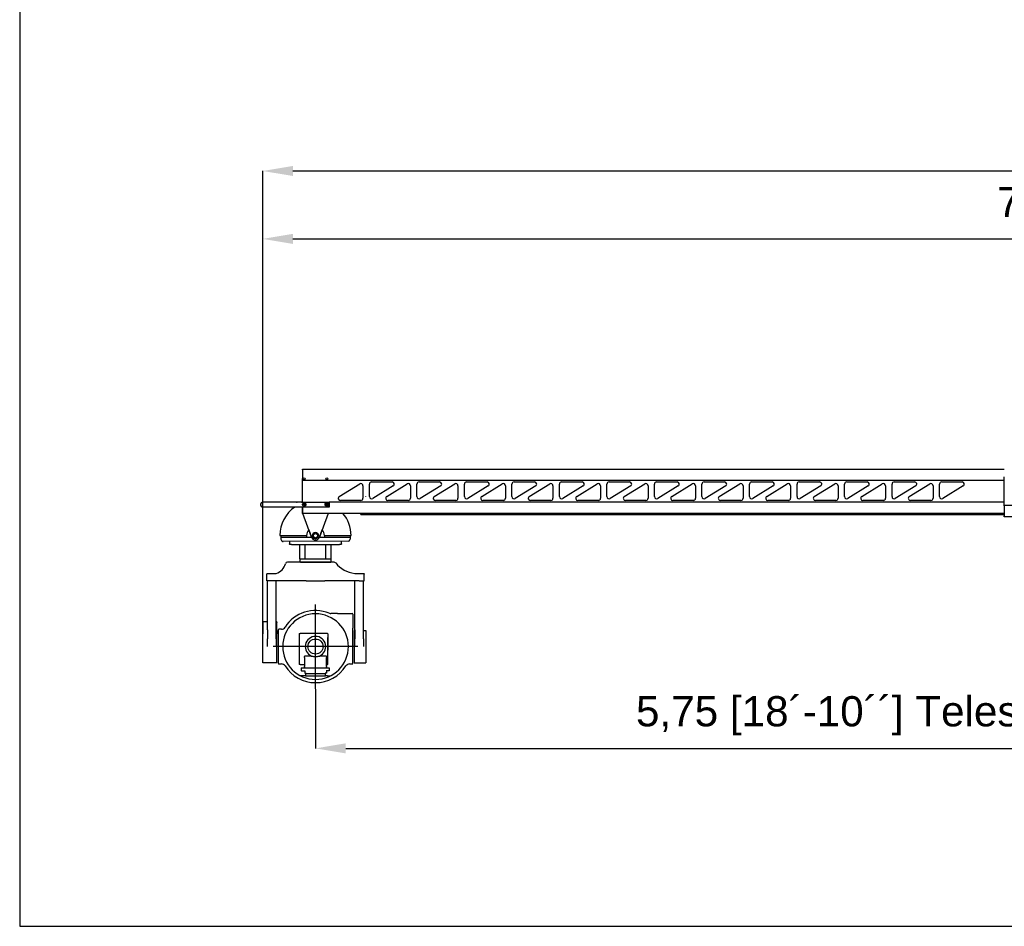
# Model space of a CAD drawing. Header units: millimetres. Extents: x -57594 to -45714, y -4242 to 13786.
# Tile 12 of 23: x -57594 to -53034, y 5386 to 9586. Entities that reach past the tile are written whole.
import ezdxf

# ---------------------------------------------------------------- set-up
doc = ezdxf.new("R2010")
doc.units = ezdxf.units.MM
doc.header["$LTSCALE"] = 50
doc.layers.add('AM_5', color=3, linetype='Continuous', lineweight=25)
doc.styles.add('Aktuální-ISO', font='arial.ttf')
doc.styles.get("Standard").update_dxf_attribs({"font": 'txt.shx'})
doc.dimstyles.new('AM_ISO$0', dxfattribs={"dimtxt": 3.5, "dimasz": 3.5, "dimexe": 1, "dimexo": 1, "dimgap": 1.5, "dimtad": 1, "dimdsep": 46, "dimtxsty": 'Standard', "dimcen": 0, "dimclrd": 256, "dimclre": 256, "dimclrt": 2, "dimadec": 0, "dimazin": 2, "dimtp": 0.1, "dimtm": 0.1, "dimtfac": 0.71, "dimtdec": 3, "dimtmove": 0, "dimatfit": 3, "dimfxl": 1, "dimlwd": -1, "dimlwe": -1, "dimarcsym": 1})

# ---------------------------------------------------------------- blocks, each defined once
blk = doc.blocks.new('kamera')
at = {"color": 253}
for p, q in [((26309.5, 8438.8), (26306.5, 8438.8)), ((26310.3, 8438.8), (26309.5, 8438.8)), ((26309.5, 8438.8), (26309.5, 8438.8)), ((26355.9, 8438.8), (26310.3, 8438.8)), ((26358.6, 8438.8), (26355.9, 8438.8)), ((26380.6, 8438.8), (26358.6, 8438.8)), ((26393.8, 8438.8), (26380.6, 8438.8)), ((26403.3, 8438.8), (26393.8, 8438.8)), ((26436, 8438.8), (26403.3, 8438.8)), ((26436, 8438.8), (26437, 8438.8)), ((26469.6, 8438.8), (26437, 8438.8)), ((26479.2, 8438.8), (26469.6, 8438.8)), ((26492.3, 8438.8), (26479.2, 8438.8)), ((26512.5, 8438.8), (26492.3, 8438.8)), ((26521.3, 8438.8), (26512.5, 8438.8)), ((26522.1, 8438.8), (26521.3, 8438.8)), ((26523, 8438.8), (26522.1, 8438.8)), ((26523, 8438.8), (26523, 8438.8)), ((26213, 8386.8), (26211, 8384.8)), ((26211, 8384.8), (26211, 8382.8)), ((26211, 8352.8), (26211, 8382.8)), ((26234, 8352.8), (26211, 8352.8)), ((26213, 8386.8), (26255, 8386.8)), ((26214, 8124.5), (26214, 8352.8)), ((26393.8, 8352.8), (26234, 8352.8)), ((26254, 8124.5), (26254, 8352.8)), ((26393.8, 8352.8), (26403.3, 8352.8)), ((26403.3, 8352.8), (26436, 8352.8)), ((26437, 8352.8), (26436, 8352.8)), ((26437, 8352.8), (26469.6, 8352.8)), ((26469.6, 8352.8), (26479.2, 8352.8)), ((26639, 8352.8), (26479.2, 8352.8)), ((26618, 8386.8), (26660, 8386.8)), ((26619, 8124.5), (26619, 8352.8)), ((26639, 8352.8), (26662, 8352.8)), ((26659, 8124.5), (26659, 8352.8)), ((26660, 8386.8), (26662, 8384.8)), ((26662, 8384.8), (26662, 8382.8)), ((26662, 8352.8), (26662, 8382.8)), ((26436.8, 7851.8), (26436.2, 8243.2)), ((26192, 8158.5), (26192, 8162.5)), ((26214, 8162.5), (26192, 8162.5)), ((26257, 8162.5), (26254, 8162.5)), ((26257, 8162.5), (26257, 8158.5)), ((26537.5, 8200.5), (26507.5, 8200.5)), ((26537.5, 8200.5), (26606.5, 8200.5)), ((26609.5, 8197.5), (26609.5, 8133.5)), ((26192, 8158.5), (26192, 8122.7)), ((26192, 8122.7), (26192, 8106.9)), ((26214, 8124.5), (26214, 8082.7)), ((26254, 8082.7), (26254, 8124.5)), ((26257, 8122.7), (26257, 8158.5)), ((26257, 8122.7), (26257, 8106.9)), ((26263.5, 8124.5), (26263.5, 7970.5)), ((26278.5, 8127.5), (26266.5, 8127.5)), ((26609.5, 7970.5), (26609.5, 8133.5)), ((26616, 8122.5), (26616, 7972.5)), ((26616, 8122.5), (26619, 8122.5)), ((26619, 8124.5), (26619, 8082.7)), ((26659, 8082.7), (26659, 8124.5)), ((26659, 8122.5), (26670, 8122.5)), ((26670, 8122.5), (26670, 7972.5)), ((26192, 8048.5), (26192, 8106.9)), ((26257, 8046.5), (26257, 8106.9)), ((26360.5, 8106.5), (26360.5, 7965.5)), ((26361.5, 8107.5), (26365.9, 8107.5)), ((26371.8, 8107.5), (26365.9, 8107.5)), ((26376.5, 8107.5), (26371.8, 8107.5)), ((26492.5, 8107.5), (26376.5, 8107.5)), ((26493.5, 8106.5), (26493.5, 8089.5)), ((26493.5, 8106.5), (26493.5, 8031.5)), ((26493.5, 8106.5), (26493.5, 8106.5)), ((26493.5, 8031.5), (26493.5, 8089.5)), ((26192, 8046.5), (26192, 8048.5)), ((26192, 7972.5), (26192, 8046.5)), ((26214, 8048.5), (26214.1, 8048.5)), ((26632.2, 8047.8), (26240.8, 8047.2)), ((26253.9, 8048.5), (26253.9, 8048.5)), ((26257, 7972.5), (26257, 8046.5)), ((26493.5, 7965.5), (26493.5, 8031.5)), ((26385.5, 7997.5), (26385.5, 8001.5)), ((26385.5, 7997.5), (26385.5, 7955.5)), ((26418.6, 8003.5), (26387.5, 8003.5)), ((26485.5, 8003.5), (26454.4, 8003.5)), ((26487.5, 8001.5), (26487.5, 7997.5)), ((26487.5, 7955.5), (26487.5, 7997.5)), ((26257, 7972.5), (26192, 7972.5)), ((26266.5, 7967.5), (26278.5, 7967.5)), ((26365.9, 7964.5), (26361.5, 7964.5)), ((26365.9, 7964.5), (26371.8, 7964.5)), ((26370.3, 7949.5), (26370.3, 7935)), ((26370.3, 7949.5), (26500.3, 7949.5)), ((26370.8, 7934.5), (26370.3, 7935)), ((26370.8, 7934.5), (26386.5, 7934.5)), ((26371.8, 7964.5), (26376.5, 7964.5)), ((26376.5, 7964.5), (26384.5, 7964.5)), ((26385.5, 7951.5), (26385.5, 7955.5)), ((26385.5, 7951.5), (26385.5, 7950.5)), ((26386.5, 7949.5), (26387.5, 7949.5)), ((26386.5, 7934.5), (26386.5, 7925)), ((26485.5, 7949.5), (26486.5, 7949.5)), ((26500.3, 7934.5), (26486.5, 7934.5)), ((26486.9, 7934.6), (26486.9, 7925.1)), ((26487.5, 7955.5), (26487.5, 7951.5)), ((26487.5, 7950.5), (26487.5, 7951.5)), ((26488.5, 7964.5), (26492.5, 7964.5)), ((26500.3, 7949.5), (26500.3, 7934.5)), ((26594.5, 7967.5), (26606.5, 7967.5)), ((26616, 7972.5), (26649.4, 7972.5)), ((26653.5, 7972.5), (26670, 7972.5)), ((26380.3, 7912.5), (26366.7, 7912.5)), ((26390, 7912.5), (26380.3, 7912.5)), ((26386.5, 7925), (26387.5, 7924)), ((26387.5, 7924), (26392.9, 7924)), ((26391, 7922.5), (26390, 7922.5)), ((26390, 7922.5), (26390, 7912.5)), ((26390, 7912.5), (26391, 7912.5)), ((26391, 7922.5), (26482, 7922.5)), ((26391, 7912.5), (26482, 7912.5)), ((26485.9, 7924.1), (26480.5, 7924.1)), ((26482, 7912.5), (26483, 7912.5)), ((26482.4, 7922.6), (26483.4, 7922.6)), ((26483, 7912.5), (26483, 7922.5)), ((26492.7, 7912.5), (26483, 7912.5)), ((26486.9, 7925.1), (26485.9, 7924.1)), ((26492.7, 7912.5), (26506.4, 7912.5))]:
    blk.add_line(p, q, dxfattribs=at)
blk.add_circle((26436.5, 8047.5), 35, dxfattribs=at)
for centre, radius, start, end in [((26306.5, 8428.8), 10, 90.3061, 165.3252), ((26522.1, 8428.8), 10, 38.8046, 90), ((26235.6, 8447), 63.2, 287.8737, 345.726), ((26628.9, 8511.2), 124.8, 217.5214, 264.9816), ((26436.5, 8047.5), 167, 67.6885, 147.6724), ((26436.5, 8047.5), 152, 270.1885, 269.8115), ((26507.5, 8220.5), 20, 247.6885, 270), ((26606.5, 8197.5), 3, 0, 90), ((26266.5, 8124.5), 3, 90, 180), ((26278.5, 8147.5), 20, 270, 327.6724), ((26361.5, 8106.5), 1, 90, 180), ((26436.5, 8047.5), 47.5, 292.1324, 247.8676), ((26492.5, 8106.5), 1, 0, 90), ((26387.5, 8001.5), 2, 90, 180), ((26485.5, 8001.5), 2, 0, 90), ((26266.5, 7970.5), 3, 180, 270), ((26278.5, 7947.5), 20, 32.3276, 90), ((26436.5, 8047.5), 167, 212.3276, 269.8285), ((26361.5, 7965.5), 1, 180, 270), ((26384.5, 7963.5), 1, 0, 90), ((26386.5, 7950.5), 1, 180, 270), ((26436.5, 8047.5), 167, 270.1715, 327.6724), ((26486.5, 7950.5), 1, 270, 0), ((26488.5, 7963.5), 1, 90, 180), ((26492.5, 7965.5), 1, 270, 0), ((26594.5, 7947.5), 20, 90, 147.6724), ((26606.5, 7970.5), 3, 270, 0), ((26436.5, 8047.5), 152, 269.8115, 270.1885), ((26436.5, 8047.5), 167, 269.8285, 270.1715)]:
    blk.add_arc(centre, radius, start, end, dxfattribs=at)
blk.add_open_spline([(26306.5, 8438.8), (26306.5, 8438.8), (26306.5, 8438.8), (26306.5, 8438.8)], degree=3, dxfattribs=at)
for points, knots in [([(26214, 8048.5), (26214, 8049.4), (26214, 8050.4), (26214, 8052.8), (26214, 8054.2), (26214, 8058.2), (26214, 8060.6), (26214.1, 8069.9), (26214, 8076.5), (26214, 8082.7)], [0.097215, 0.097215, 0.097215, 0.097215, 0.371077, 0.371077, 0.786822, 0.786822, 1.499937, 1.499937, 3.500868, 3.500868, 3.500868, 3.500868]), ([(26254, 8082.7), (26254, 8076.5), (26253.9, 8069.9), (26253.9, 8060.6), (26253.9, 8058.1), (26253.9, 8054.7), (26253.9, 8053.7), (26253.9, 8052), (26253.9, 8051.3), (26253.9, 8049.9), (26253.9, 8049.2), (26253.9, 8048.5)], [0, 0, 0, 0, 2.09324, 2.09324, 2.836735, 2.836735, 3.13237, 3.13237, 3.33448, 3.33448, 3.551551, 3.551551, 3.551551, 3.551551]), ([(26619.1, 8047.5), (26619.1, 8047.5), (26619.1, 8047.5), (26619, 8048.7), (26619, 8049.9), (26619, 8052.2), (26619, 8053.3), (26619, 8061.8), (26619, 8069), (26619, 8078.1), (26619, 8080.5), (26619, 8082.7)], [-0.001801, -0.001801, -0.001801, -0.001801, 0, 0, 0.346593, 0.346593, 0.67107, 0.67107, 2.775904, 2.775904, 3.505598, 3.505598, 3.505598, 3.505598]), ([(26659, 8082.7), (26659, 8080.5), (26659, 8078.1), (26658.9, 8068.9), (26658.9, 8061.7), (26658.9, 8053.2), (26658.9, 8052.1), (26658.9, 8049.8), (26658.9, 8048.6), (26658.9, 8047.5), (26658.9, 8047.5), (26658.9, 8047.5)], [0, 0, 0, 0, 0.765388, 0.765388, 2.984152, 2.984152, 3.323036, 3.323036, 3.676875, 3.676875, 3.678759, 3.678759, 3.678759, 3.678759]), ([(26418.6, 8003.5), (26418.6, 8003.5), (26418.6, 8003.5), (26418.7, 8003.5), (26418.7, 8003.5), (26418.9, 8003.4), (26419.1, 8003.4), (26420, 8003.2), (26421, 8003), (26423.2, 8002.7), (26425.1, 8002.4), (26430.2, 8001.9), (26433.5, 8001.7), (26440.5, 8001.8), (26443.7, 8002), (26448.6, 8002.5), (26450.4, 8002.8), (26452.3, 8003.1), (26453, 8003.2), (26453.7, 8003.3), (26453.9, 8003.4), (26454.2, 8003.4), (26454.3, 8003.5), (26454.4, 8003.5), (26454.4, 8003.5), (26454.4, 8003.5)], [-7.415109, -7.415109, -7.415109, -7.415109, -7.384028, -7.384028, -7.351449, -7.351449, -7.271837, -7.271837, -6.996388, -6.996388, -6.391073, -6.391073, -5.657282, -5.657282, -4.933058, -4.933058, -4.346833, -4.346833, -4.091013, -4.091013, -3.97253, -3.97253, -3.899901, -3.899901, -3.850288, -3.850288, -3.850288, -3.850288]), ([(26649.4, 7972.5), (26649.4, 7972.5), (26649.5, 7972.5), (26649.7, 7972.5), (26649.8, 7972.5), (26650.2, 7972.5), (26650.4, 7972.5), (26650.9, 7972.5), (26651.2, 7972.5), (26651.7, 7972.5), (26652, 7972.5), (26652.5, 7972.5), (26652.7, 7972.5), (26653.1, 7972.5), (26653.3, 7972.5), (26653.5, 7972.5), (26653.5, 7972.5), (26653.5, 7972.5)], [0.3114615, 0.3114615, 0.3114615, 0.3114615, 0.3893268, 0.3893268, 0.4671922, 0.4671922, 0.5450576, 0.5450576, 0.6229229, 0.6229229, 0.7007883, 0.7007883, 0.7786537, 0.7786537, 0.856519, 0.856519, 0.9343844, 0.9343844, 0.9343844, 0.9343844])]:
    blk.add_open_spline(points, degree=3, knots=knots, dxfattribs=at)
blk = doc.blocks.new('*D227')
at = {"layer": 'AM_5', "linetype": 'ByBlock', "transparency": 16777216}
for p, q in [((-56223.5, 6485.5), (-56223.5, 6209.7)), ((-50473.6, 6485.5), (-50473.6, 6209.7)), ((-56083.5, 6210.7), (-50613.6, 6210.7))]:
    blk.add_line(p, q, dxfattribs=at)
at = {"layer": 'AM_5', "transparency": 16777216}
for points in [[(-56083.5, 6234.1), (-56083.5, 6187.4), (-56223.5, 6210.7)], [(-50613.6, 6234.1), (-50613.6, 6187.4), (-50473.6, 6210.7)]]:
    blk.add_solid(points, dxfattribs=at)
at = {"layer": 'Defpoints', "color": 0, "transparency": 16777216}
for p in [(-56223.5, 6486.5), (-50473.6, 6486.5), (-50473.6, 6210.7)]:
    blk.add_point(p, dxfattribs=at)
at = {"layer": 'AM_5', "color": 2, "transparency": 16777216, "insert": (-53348.5, 6361.6), "char_height": 140, "attachment_point": 5, "style": 'Aktuální-ISO'}
blk.add_mtext('5,75 [18´-10´´] Telescopic range', dxfattribs=at)
blk = doc.blocks.new('*D229')
at = {"layer": 'AM_5', "linetype": 'ByBlock', "transparency": 16777216}
for p, q in [((-56468.3, 6713.4), (-56468.3, 8571.9)), ((-56328.3, 8570.9), (-48674, 8570.9)), ((-48534, 7484.6), (-48534, 8571.9))]:
    blk.add_line(p, q, dxfattribs=at)
at = {"layer": 'AM_5', "transparency": 16777216}
for points in [[(-56328.3, 8594.2), (-56328.3, 8547.5), (-56468.3, 8570.9)], [(-48674, 8594.2), (-48674, 8547.5), (-48534, 8570.9)]]:
    blk.add_solid(points, dxfattribs=at)
at = {"layer": 'Defpoints', "color": 0, "transparency": 16777216}
for p in [(-48534, 8570.9), (-48534, 7483.6), (-56468.3, 6712.4)]:
    blk.add_point(p, dxfattribs=at)
at = {"layer": 'AM_5', "color": 2, "transparency": 16777216, "insert": (-52501.2, 8720.6), "char_height": 140, "attachment_point": 5, "style": 'Aktuální-ISO'}
blk.add_mtext('7,94 [26´-0´´]', dxfattribs=at)
blk = doc.blocks.new('*D230')
at = {"layer": 'AM_5', "linetype": 'ByBlock', "transparency": 16777216}
for p, q in [((-56468.3, 6713.4), (-56468.3, 8886.5)), ((-56328.3, 8885.5), (-46424, 8885.5)), ((-46284, 7552.7), (-46284, 8886.5))]:
    blk.add_line(p, q, dxfattribs=at)
at = {"layer": 'AM_5', "transparency": 16777216}
for points in [[(-56328.3, 8908.8), (-56328.3, 8862.2), (-56468.3, 8885.5)], [(-46424, 8908.8), (-46424, 8862.2), (-46284, 8885.5)]]:
    blk.add_solid(points, dxfattribs=at)
at = {"layer": 'Defpoints', "color": 0, "transparency": 16777216}
for p in [(-46284, 8885.5), (-46284, 7551.7), (-56468.3, 6712.4)]:
    blk.add_point(p, dxfattribs=at)
at = {"layer": 'AM_5', "color": 2, "transparency": 16777216, "insert": (-51376.2, 9035.2), "char_height": 140, "attachment_point": 5, "style": 'Aktuální-ISO'}
blk.add_mtext('10,19 [33´-5´´]', dxfattribs=at)

msp = doc.modelspace()

# ---------------------------------------------------------------- linework, layer by layer
at = {"color": 253}
for p, q in [((-56284.034, 7504.659), (-53034.034, 7504.659)), ((-56284.034, 7500.659), (-56284.034, 7504.659)), ((-56284.034, 7500.659), (-56284.034, 7480.026)), ((-56284.034, 7480.026), (-56284.034, 7479.508)), ((-56284.034, 7479.508), (-56284.034, 7470.314)), ((-56284.134, 7465.059), (-56284.134, 7461.059)), ((-56284.034, 7462.059), (-56284.134, 7462.059)), ((-56284.134, 7351.059), (-56284.134, 7461.059)), ((-56284.034, 7469.796), (-56284.034, 7470.314)), ((-56284.034, 7469.796), (-56284.034, 7453.559)), ((-56284.034, 7453.059), (-56284.034, 7453.559)), ((-56284.034, 7351.059), (-56284.034, 7453.059)), ((-56284.034, 7453.059), (-53034.034, 7453.059)), ((-56113.884, 7377.58), (-56019.268, 7435.701)), ((-55974.034, 7376.938), (-55974.034, 7435.059)), ((-55964.034, 7445.059), (-55869.418, 7445.059)), ((-55893.884, 7377.58), (-55799.268, 7435.701)), ((-55754.034, 7376.938), (-55754.034, 7435.059)), ((-55744.034, 7445.059), (-55649.418, 7445.059)), ((-55673.884, 7377.58), (-55579.268, 7435.701)), ((-55534.034, 7376.938), (-55534.034, 7435.059)), ((-55524.034, 7445.059), (-55429.418, 7445.059)), ((-55453.884, 7377.58), (-55359.268, 7435.701)), ((-55314.034, 7376.938), (-55314.034, 7435.059)), ((-55304.034, 7445.059), (-55209.418, 7445.059)), ((-55233.884, 7377.58), (-55139.268, 7435.701)), ((-55094.034, 7376.938), (-55094.034, 7435.059)), ((-55084.034, 7445.059), (-54989.418, 7445.059)), ((-55013.884, 7377.58), (-54919.268, 7435.701)), ((-54874.034, 7376.938), (-54874.034, 7435.059)), ((-54864.034, 7445.059), (-54769.418, 7445.059)), ((-54793.884, 7377.58), (-54699.268, 7435.701)), ((-54654.034, 7376.938), (-54654.034, 7435.059)), ((-54644.034, 7445.059), (-54549.418, 7445.059)), ((-54573.884, 7377.58), (-54479.268, 7435.701)), ((-54434.034, 7376.938), (-54434.034, 7435.059)), ((-54424.034, 7445.059), (-54329.418, 7445.059)), ((-54353.884, 7377.58), (-54259.268, 7435.701)), ((-54214.034, 7376.938), (-54214.034, 7435.059)), ((-54204.034, 7445.059), (-54109.418, 7445.059)), ((-54133.884, 7377.58), (-54039.268, 7435.701)), ((-53994.034, 7376.938), (-53994.034, 7435.059)), ((-53984.034, 7445.059), (-53889.418, 7445.059)), ((-53913.884, 7377.58), (-53819.268, 7435.701)), ((-53774.034, 7376.938), (-53774.034, 7435.059)), ((-53764.034, 7445.059), (-53669.418, 7445.059)), ((-53693.884, 7377.58), (-53599.268, 7435.701)), ((-53554.034, 7376.938), (-53554.034, 7435.059)), ((-53544.034, 7445.059), (-53449.418, 7445.059)), ((-53473.884, 7377.58), (-53379.268, 7435.701)), ((-53334.034, 7376.938), (-53334.034, 7435.059)), ((-53324.034, 7445.059), (-53229.418, 7445.059)), ((-53034.034, 7335.559), (-53034.034, 7468.559)), ((-56004.034, 7427.18), (-56004.034, 7369.059)), ((-55864.184, 7426.538), (-55958.8, 7368.417)), ((-55784.034, 7427.18), (-55784.034, 7369.059)), ((-55644.184, 7426.538), (-55738.8, 7368.417)), ((-55564.034, 7427.18), (-55564.034, 7369.059)), ((-55424.184, 7426.538), (-55518.8, 7368.417)), ((-55344.034, 7427.18), (-55344.034, 7369.059)), ((-55204.184, 7426.538), (-55298.8, 7368.417)), ((-55124.034, 7427.18), (-55124.034, 7369.059)), ((-54984.184, 7426.538), (-55078.8, 7368.417)), ((-54904.034, 7427.18), (-54904.034, 7369.059)), ((-54764.184, 7426.538), (-54858.8, 7368.417)), ((-54684.034, 7427.18), (-54684.034, 7369.059)), ((-54544.184, 7426.538), (-54638.8, 7368.417)), ((-54464.034, 7427.18), (-54464.034, 7369.059)), ((-54324.184, 7426.538), (-54418.8, 7368.417)), ((-54244.034, 7427.18), (-54244.034, 7369.059)), ((-54104.184, 7426.538), (-54198.8, 7368.417)), ((-54024.034, 7427.18), (-54024.034, 7369.059)), ((-53884.184, 7426.538), (-53978.8, 7368.417)), ((-53804.034, 7427.18), (-53804.034, 7369.059)), ((-53664.184, 7426.538), (-53758.8, 7368.417)), ((-53584.034, 7427.18), (-53584.034, 7369.059)), ((-53444.184, 7426.538), (-53538.8, 7368.417)), ((-53364.034, 7427.18), (-53364.034, 7369.059)), ((-53224.184, 7426.538), (-53318.8, 7368.417)), ((-56310.885, 7350.924), (-56467.292, 7350.134)), ((-56310.625, 7351.059), (-56467.034, 7351.059)), ((-56312.534, 7351.058), (-56312.534, 7351.511)), ((-56288.322, 7351.038), (-56310.885, 7350.924)), ((-56288.061, 7351.059), (-56310.625, 7351.059)), ((-56288.322, 7351.038), (-56159.296, 7351.69)), ((-56288.061, 7351.059), (-56163.034, 7351.059)), ((-56163.034, 7351.059), (-56163.034, 7329.059)), ((-53034.034, 7351.059), (-56160.034, 7351.059)), ((-56159.205, 7329.567), (-56159.296, 7351.69)), ((-56014.034, 7359.059), (-56108.65, 7359.059)), ((-55990.534, 7376.502), (-55990.534, 7377.616)), ((-55794.034, 7359.059), (-55888.65, 7359.059)), ((-55574.034, 7359.059), (-55668.65, 7359.059)), ((-55354.034, 7359.059), (-55448.65, 7359.059)), ((-55134.034, 7359.059), (-55228.65, 7359.059)), ((-54914.034, 7359.059), (-55008.65, 7359.059)), ((-54694.034, 7359.059), (-54788.65, 7359.059)), ((-54474.034, 7359.059), (-54568.65, 7359.059)), ((-54254.034, 7359.059), (-54348.65, 7359.059)), ((-54034.034, 7359.059), (-54128.65, 7359.059)), ((-53814.034, 7359.059), (-53908.65, 7359.059)), ((-53594.034, 7359.059), (-53688.65, 7359.059)), ((-53374.034, 7359.059), (-53468.65, 7359.059)), ((-56467.181, 7328.135), (-56310.774, 7328.925)), ((-56467.034, 7329.059), (-56310.625, 7329.059)), ((-56310.774, 7328.925), (-56288.211, 7329.038)), ((-56310.625, 7329.059), (-56288.061, 7329.059)), ((-56288.211, 7329.038), (-56159.205, 7329.567)), ((-56288.061, 7329.059), (-56163.034, 7329.059)), ((-56284.159, 7329.055), (-56284.034, 7299.459)), ((-56284.134, 7302.059), (-56284.134, 7329.059)), ((-56284.034, 7302.059), (-56284.134, 7302.059)), ((-56284.034, 7329.059), (-56284.034, 7324.61)), ((-56284.034, 7324.61), (-56284.034, 7324.093)), ((-56284.034, 7324.093), (-56284.034, 7303.459)), ((-56284.034, 7299.459), (-56284.034, 7303.459)), ((-53034.034, 7299.459), (-56284.034, 7299.459)), ((-56242.82, 7189.198), (-56283.085, 7299.459)), ((-56242.82, 7189.199), (-56283.084, 7299.459)), ((-56164.983, 7299.459), (-56205.247, 7189.199)), ((-56014.034, 7293.867), (-56014.034, 7299.459)), ((-52974.034, 7335.559), (-53034.034, 7335.559)), ((-53034.034, 7335.059), (-53034.034, 7335.559)), ((-53034.034, 7335.059), (-53034.034, 7318.823)), ((-53034.034, 7318.305), (-53034.034, 7318.823)), ((-53034.034, 7318.305), (-53034.034, 7309.11)), ((-53034.034, 7309.11), (-53034.034, 7308.593)), ((-53034.034, 7308.593), (-53034.034, 7287.959)), ((-56014.034, 7293.867), (-53034.034, 7293.867)), ((-53034.034, 7283.959), (-53034.034, 7287.959)), ((-52974.034, 7283.959), (-53034.034, 7283.959)), ((-56255.078, 7222.757), (-56242.82, 7189.191)), ((-56255.078, 7222.757), (-56242.82, 7189.192)), ((-56205.247, 7189.191), (-56192.944, 7222.884)), ((-56205.247, 7189.192), (-56192.944, 7222.884)), ((-56388.926, 7197.558), (-56265.846, 7197.558)), ((-56383.953, 7197.559), (-56383.953, 7179.559)), ((-56242.153, 7187.56), (-56383.953, 7187.56)), ((-56383.953, 7179.559), (-56383.953, 7179.556)), ((-56376.953, 7170.019), (-56376.953, 7170.019)), ((-56376.953, 7170.017), (-56376.953, 7170.016)), ((-56070.953, 7170.017), (-56373.953, 7169.556)), ((-56343.953, 7167.059), (-56343.953, 7157.559)), ((-56265.953, 7197.558), (-56265.953, 7187.56)), ((-56265.953, 7197.557), (-56265.846, 7197.557)), ((-56265.846, 7197.557), (-56265.846, 7197.558)), ((-56245.876, 7197.558), (-56245.873, 7197.558)), ((-56242.153, 7187.56), (-56242.139, 7187.56)), ((-56205.929, 7187.56), (-56205.753, 7187.56)), ((-56143.403, 7187.56), (-56205.753, 7187.56)), ((-56202.195, 7197.558), (-56202.192, 7197.558)), ((-56182.06, 7197.558), (-56182.06, 7197.557)), ((-56182.06, 7197.558), (-56058.98, 7197.558)), ((-56182.06, 7197.557), (-56181.953, 7197.557)), ((-56181.953, 7197.558), (-56181.953, 7187.56)), ((-56063.953, 7187.559), (-56143.403, 7187.56)), ((-56103.953, 7157.559), (-56103.952, 7169.966)), ((-56088.953, 7187.559), (-56093.953, 7187.559)), ((-56063.953, 7197.559), (-56063.953, 7179.559)), ((-56063.953, 7179.556), (-56063.953, 7179.559)), ((-56343.953, 7157.559), (-56343.953, 7157.556)), ((-56335.765, 7154.555), (-56112.141, 7154.555)), ((-56296.453, 7088.562), (-56296.453, 7154.562)), ((-56271.453, 7088.563), (-56271.453, 7154.562)), ((-56176.453, 7088.563), (-56176.453, 7154.562)), ((-56151.453, 7088.563), (-56151.453, 7154.562)), ((-56103.953, 7157.556), (-56103.953, 7157.559)), ((-56296.453, 7088.562), (-56296.453, 7076.062)), ((-56296.453, 7088.562), (-56151.453, 7088.562)), ((-56296.453, 7076.062), (-56296.453, 7076.054)), ((-56293.953, 7073.554), (-56153.297, 7073.557)), ((-56151.453, 7076.062), (-56151.453, 7088.562)), ((-56151.453, 7076.052), (-56151.453, 7076.062))]:
    msp.add_line(p, q, dxfattribs=at)
msp.add_lwpolyline([(-45713.773, 5386.402), (-45713.773, 13786.402), (-57593.773, 13786.402), (-57593.773, 5386.402)], close=True)
for centre, radius in [((-56276.034, 7459.059), 4.5), ((-56172.034, 7459.059), 4.5), ((-56276.034, 7340.059), 3.323), ((-56172.034, 7340.059), 3.323), ((-56224.034, 7196.059), 14), ((-56224.034, 7196.059), 9.458)]:
    msp.add_circle(centre, radius, dxfattribs=at)
for centre, radius, start, end in [((-56014.034, 7427.18), 10, 0, 121.561812), ((-55964.034, 7435.059), 10, 90, 180), ((-55869.418, 7435.059), 10, 301.561812, 90), ((-55794.034, 7427.18), 10, 0, 121.561812), ((-55744.034, 7435.059), 10, 90, 180), ((-55649.418, 7435.059), 10, 301.561812, 90), ((-55574.034, 7427.18), 10, 0, 121.561812), ((-55524.034, 7435.059), 10, 90, 180), ((-55429.418, 7435.059), 10, 301.561812, 90), ((-55354.034, 7427.18), 10, 0, 121.561812), ((-55304.034, 7435.059), 10, 90, 180), ((-55209.418, 7435.059), 10, 301.561812, 90), ((-55134.034, 7427.18), 10, 0, 121.561812), ((-55084.034, 7435.059), 10, 90, 180), ((-54989.418, 7435.059), 10, 301.561812, 90), ((-54914.034, 7427.18), 10, 0, 121.561812), ((-54864.034, 7435.059), 10, 90, 180), ((-54769.418, 7435.059), 10, 301.561812, 90), ((-54694.034, 7427.18), 10, 0, 121.561812), ((-54644.034, 7435.059), 10, 90, 180), ((-54549.418, 7435.059), 10, 301.561812, 90), ((-54474.034, 7427.18), 10, 0, 121.561812), ((-54424.034, 7435.059), 10, 90, 180), ((-54329.418, 7435.059), 10, 301.561812, 90), ((-54254.034, 7427.18), 10, 0, 121.561812), ((-54204.034, 7435.059), 10, 90, 180), ((-54109.418, 7435.059), 10, 301.561812, 90), ((-54034.034, 7427.18), 10, 0, 121.561812), ((-53984.034, 7435.059), 10, 90, 180), ((-53889.418, 7435.059), 10, 301.561812, 90), ((-53814.034, 7427.18), 10, 0, 121.561812), ((-53764.034, 7435.059), 10, 90, 180), ((-53669.418, 7435.059), 10, 301.561812, 90), ((-53594.034, 7427.18), 10, 0, 121.561812), ((-53544.034, 7435.059), 10, 90, 180), ((-53449.418, 7435.059), 10, 301.561812, 90), ((-53374.034, 7427.18), 10, 0, 121.561812), ((-53324.034, 7435.059), 10, 90, 180), ((-53229.418, 7435.059), 10, 301.561812, 90), ((-56467.236, 7339.135), 11, 90.289354, 270.289354), ((-56467.034, 7340.059), 11, 90, 270), ((-56108.65, 7369.059), 10, 121.561812, 270), ((-56014.034, 7369.059), 10, 270, 0), ((-55964.034, 7376.938), 10, 180, 301.561812), ((-55888.65, 7369.059), 10, 121.561812, 270), ((-55794.034, 7369.059), 10, 270, 0), ((-55744.034, 7376.938), 10, 180, 301.561812), ((-55668.65, 7369.059), 10, 121.561812, 270), ((-55574.034, 7369.059), 10, 270, 0), ((-55524.034, 7376.938), 10, 180, 301.561812), ((-55448.65, 7369.059), 10, 121.561812, 270), ((-55354.034, 7369.059), 10, 270, 0), ((-55304.034, 7376.938), 10, 180, 301.561812), ((-55228.65, 7369.059), 10, 121.561812, 270), ((-55134.034, 7369.059), 10, 270, 0), ((-55084.034, 7376.938), 10, 180, 301.561812), ((-55008.65, 7369.059), 10, 121.561812, 270), ((-54914.034, 7369.059), 10, 270, 0), ((-54864.034, 7376.938), 10, 180, 301.561812), ((-54788.65, 7369.059), 10, 121.561812, 270), ((-54694.034, 7369.059), 10, 270, 0), ((-54644.034, 7376.938), 10, 180, 301.561812), ((-54568.65, 7369.059), 10, 121.561812, 270), ((-54474.034, 7369.059), 10, 270, 0), ((-54424.034, 7376.938), 10, 180, 301.561812), ((-54348.65, 7369.059), 10, 121.561812, 270), ((-54254.034, 7369.059), 10, 270, 0), ((-54204.034, 7376.938), 10, 180, 301.561812), ((-54128.65, 7369.059), 10, 121.561812, 270), ((-54034.034, 7369.059), 10, 270, 0), ((-53984.034, 7376.938), 10, 180, 301.561812), ((-53908.65, 7369.059), 10, 121.561812, 270), ((-53814.034, 7369.059), 10, 270, 0), ((-53764.034, 7376.938), 10, 180, 301.561812), ((-53688.65, 7369.059), 10, 121.561812, 270), ((-53594.034, 7369.059), 10, 270, 0), ((-53544.034, 7376.938), 10, 180, 301.561812), ((-53468.65, 7369.059), 10, 121.561812, 270), ((-53374.034, 7369.059), 10, 270, 0), ((-53324.034, 7376.938), 10, 180, 301.561812), ((-56223.953, 7194.558), 165, 125.504982, 178.958201), ((-56223.953, 7194.558), 165, 1.041799, 39.475753), ((-56223.953, 7194.558), 42, 137.819239, 175.903956), ((-56223.953, 7194.557), 42, 137.818655, 175.903956), ((-56224.034, 7196.059), 14, 0.000226, 179.999774), ((-56223.953, 7194.557), 42, 4.096044, 42.415157), ((-56223.953, 7194.558), 42, 4.096044, 42.414574), ((-56373.953, 7179.559), 10, 180, 252.542397), ((-56373.953, 7179.556), 10, 180, 252.542397), ((-56224.034, 7196.059), 20, 200.060769, 339.939231), ((-56224.034, 7196.058), 20, 200.060769, 339.939231), ((-56224.034, 7196.052), 20, 200.060769, 205.125813), ((-56224.034, 7196.051), 20, 200.060769, 205.122315), ((-56224.034, 7196.052), 20, 334.874187, 339.939231), ((-56224.034, 7196.051), 20, 334.877685, 339.939231), ((-56073.953, 7179.559), 10, 287.457603, 0), ((-56073.953, 7179.556), 10, 287.457603, 0), ((-56293.953, 7076.054), 2.5, 180, 270)]:
    msp.add_arc(centre, radius, start, end, dxfattribs=at)
for points, knots in [([(-56312.534, 7351.511), (-56311.599, 7351.464), (-56310.639, 7351.381), (-56309.422, 7351.222), (-56309.159, 7351.185), (-56308.898, 7351.144)], [8.601666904, 8.601666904, 8.601666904, 8.601666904, 8.865476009, 8.865476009, 8.93822456, 8.93822456, 8.93822456, 8.93822456]), ([(-56283.739, 7340.061), (-56283.744, 7341.038), (-56283.547, 7342.06), (-56282.779, 7343.904), (-56282.21, 7344.728), (-56280.92, 7346.031), (-56280.103, 7346.603), (-56278.279, 7347.384), (-56277.266, 7347.594), (-56275.287, 7347.604), (-56274.273, 7347.405), (-56272.44, 7346.642), (-56271.618, 7346.078), (-56270.315, 7344.788), (-56269.738, 7343.97), (-56268.951, 7342.134), (-56268.744, 7341.114), (-56268.739, 7340.137)], [1.18004296, 1.18004296, 1.18004296, 1.18004296, 1.47321507, 1.47321507, 1.76638718, 1.76638718, 2.06323655, 2.06323655, 2.36008591, 2.36008591, 2.65693528, 2.65693528, 2.95378464, 2.95378464, 3.24695676, 3.24695676, 3.54012887, 3.54012887, 3.54012887, 3.54012887]), ([(-56179.74, 7340.586), (-56179.745, 7341.564), (-56179.548, 7342.585), (-56178.78, 7344.429), (-56178.211, 7345.254), (-56176.922, 7346.556), (-56176.105, 7347.128), (-56174.28, 7347.91), (-56173.268, 7348.119), (-56171.289, 7348.129), (-56170.274, 7347.93), (-56168.442, 7347.167), (-56167.619, 7346.603), (-56166.317, 7345.314), (-56165.739, 7344.495), (-56164.953, 7342.659), (-56164.745, 7341.639), (-56164.74, 7340.662)], [1.18004296, 1.18004296, 1.18004296, 1.18004296, 1.47321507, 1.47321507, 1.76638718, 1.76638718, 2.06323655, 2.06323655, 2.36008591, 2.36008591, 2.65693528, 2.65693528, 2.95378464, 2.95378464, 3.24695676, 3.24695676, 3.54012887, 3.54012887, 3.54012887, 3.54012887]), ([(-56268.739, 7340.137), (-56268.734, 7339.16), (-56268.931, 7338.138), (-56269.699, 7336.294), (-56270.268, 7335.47), (-56271.558, 7334.167), (-56272.375, 7333.595), (-56274.199, 7332.814), (-56275.212, 7332.604), (-56276.201, 7332.599), (-56277.191, 7332.594), (-56278.205, 7332.794), (-56280.037, 7333.556), (-56280.86, 7334.12), (-56282.163, 7335.41), (-56282.74, 7336.228), (-56283.526, 7338.065), (-56283.734, 7339.084), (-56283.739, 7340.061)], [3.54012887, 3.54012887, 3.54012887, 3.54012887, 3.83330098, 3.83330098, 4.1264731, 4.1264731, 4.42332246, 4.42332246, 4.72017183, 4.72017183, 4.72017183, 5.01702119, 5.01702119, 5.31387055, 5.31387055, 5.60704267, 5.60704267, 5.90021478, 5.90021478, 5.90021478, 5.90021478]), ([(-56164.74, 7340.662), (-56164.735, 7339.685), (-56164.933, 7338.663), (-56165.7, 7336.819), (-56166.27, 7335.995), (-56167.559, 7334.693), (-56168.376, 7334.12), (-56170.2, 7333.339), (-56171.213, 7333.129), (-56172.202, 7333.124), (-56173.192, 7333.119), (-56174.206, 7333.319), (-56176.039, 7334.082), (-56176.861, 7334.646), (-56178.164, 7335.935), (-56178.741, 7336.754), (-56179.528, 7338.59), (-56179.735, 7339.609), (-56179.74, 7340.586)], [3.54012887, 3.54012887, 3.54012887, 3.54012887, 3.83330098, 3.83330098, 4.1264731, 4.1264731, 4.42332246, 4.42332246, 4.72017183, 4.72017183, 4.72017183, 5.01702119, 5.01702119, 5.31387055, 5.31387055, 5.60704267, 5.60704267, 5.90021478, 5.90021478, 5.90021478, 5.90021478]), ([(-56376.953, 7170.016), (-56376.759, 7169.955), (-56376.564, 7169.9), (-56376.169, 7169.802), (-56375.971, 7169.759), (-56375.571, 7169.686), (-56375.37, 7169.655), (-56374.967, 7169.605), (-56374.765, 7169.587), (-56374.359, 7169.562), (-56374.156, 7169.556), (-56373.953, 7169.556)], [1.266103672, 1.266103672, 1.266103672, 1.266103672, 1.327042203, 1.327042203, 1.387980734, 1.387980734, 1.448919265, 1.448919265, 1.509857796, 1.509857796, 1.570796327, 1.570796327, 1.570796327, 1.570796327]), ([(-56335.765, 7154.555), (-56336.496, 7154.555), (-56337.203, 7154.555), (-56338.452, 7154.555), (-56339.011, 7154.555), (-56339.926, 7154.556), (-56340.294, 7154.556), (-56340.795, 7154.556), (-56340.901, 7154.556), (-56340.963, 7154.556), (-56340.965, 7154.556), (-56340.973, 7154.556), (-56340.975, 7154.556), (-56340.979, 7154.556), (-56340.981, 7154.556), (-56340.986, 7154.556), (-56340.989, 7154.556), (-56340.996, 7154.556), (-56341, 7154.556), (-56341.012, 7154.556), (-56341.021, 7154.557), (-56341.067, 7154.558), (-56341.105, 7154.559), (-56341.188, 7154.565), (-56341.233, 7154.569), (-56341.414, 7154.588), (-56341.549, 7154.612), (-56341.992, 7154.723), (-56342.294, 7154.853), (-56342.833, 7155.196), (-56343.077, 7155.413), (-56343.48, 7155.907), (-56343.643, 7156.19), (-56343.87, 7156.786), (-56343.936, 7157.106), (-56343.952, 7157.468), (-56343.953, 7157.512), (-56343.953, 7157.556)], [0, 0, 0, 0, 0.22701992, 0.22701992, 0.44994206, 0.44994206, 0.67302912, 0.67302912, 0.89609811, 0.89609811, 0.9044694, 0.9044694, 0.90653337, 0.90653337, 0.90793814, 0.90793814, 0.9093476, 0.9093476, 0.9107581, 0.9107581, 0.91359606, 0.91359606, 0.92492365, 0.92492365, 0.93853687, 0.93853687, 0.97945611, 0.97945611, 1.07559332, 1.07559332, 1.17115868, 1.17115868, 1.26675046, 1.26675046, 1.36234136, 1.36234136, 1.37550695, 1.37550695, 1.37550695, 1.37550695]), ([(-56103.953, 7157.556), (-56103.953, 7157.232), (-56104.007, 7156.903), (-56104.213, 7156.294), (-56104.365, 7156.005), (-56104.748, 7155.496), (-56104.984, 7155.27), (-56105.508, 7154.907), (-56105.803, 7154.767), (-56106.26, 7154.633), (-56106.416, 7154.6), (-56106.651, 7154.57), (-56106.73, 7154.563), (-56106.834, 7154.558), (-56106.86, 7154.557), (-56106.892, 7154.556), (-56106.899, 7154.556), (-56106.909, 7154.556), (-56106.912, 7154.556), (-56106.921, 7154.556), (-56106.925, 7154.556), (-56106.934, 7154.556), (-56106.937, 7154.556), (-56106.943, 7154.556), (-56106.944, 7154.556), (-56106.951, 7154.556), (-56106.954, 7154.556), (-56106.969, 7154.556), (-56106.986, 7154.556), (-56107.082, 7154.556), (-56107.22, 7154.556), (-56107.69, 7154.556), (-56108.082, 7154.556), (-56109.038, 7154.555), (-56109.612, 7154.555), (-56110.828, 7154.555), (-56111.475, 7154.555), (-56112.141, 7154.555)], [0, 0, 0, 0, 0.09728761, 0.09728761, 0.19281761, 0.19281761, 0.2884107, 0.2884107, 0.38400153, 0.38400153, 0.43133289, 0.43133289, 0.45517681, 0.45517681, 0.46271126, 0.46271126, 0.46515422, 0.46515422, 0.46636063, 0.46636063, 0.46880702, 0.46880702, 0.47366708, 0.47366708, 0.47978854, 0.47978854, 0.49813866, 0.49813866, 0.55321076, 0.55321076, 0.71949627, 0.71949627, 0.94599513, 0.94599513, 1.16905531, 1.16905531, 1.37611683, 1.37611683, 1.37611683, 1.37611683]), ([(-56151.453, 7076.052), (-56151.453, 7075.782), (-56151.498, 7075.508), (-56151.669, 7075.001), (-56151.796, 7074.76), (-56152.116, 7074.336), (-56152.312, 7074.147), (-56152.749, 7073.845), (-56152.995, 7073.728), (-56153.376, 7073.616), (-56153.505, 7073.589), (-56153.701, 7073.564), (-56153.767, 7073.558), (-56153.851, 7073.554), (-56153.869, 7073.553), (-56153.893, 7073.553), (-56153.9, 7073.553), (-56153.911, 7073.552), (-56153.917, 7073.552), (-56153.925, 7073.552), (-56153.928, 7073.552), (-56153.935, 7073.552), (-56153.938, 7073.552), (-56153.943, 7073.552), (-56153.944, 7073.552), (-56153.95, 7073.552), (-56153.953, 7073.552), (-56153.966, 7073.552), (-56153.981, 7073.552), (-56154.063, 7073.552), (-56154.182, 7073.552), (-56154.616, 7073.552), (-56155.009, 7073.552), (-56155.987, 7073.552), (-56156.581, 7073.552), (-56157.9, 7073.552), (-56158.64, 7073.552), (-56160.069, 7073.552), (-56160.764, 7073.552), (-56161.453, 7073.552)], [0, 0, 0, 0, 0.08107308, 0.08107308, 0.16068141, 0.16068141, 0.24034232, 0.24034232, 0.32000133, 0.32000133, 0.35944351, 0.35944351, 0.37927278, 0.37927278, 0.38471348, 0.38471348, 0.38679444, 0.38679444, 0.38882764, 0.38882764, 0.3908522, 0.3908522, 0.39488792, 0.39488792, 0.40077887, 0.40077887, 0.41843499, 0.41843499, 0.4714159, 0.4714159, 0.63118567, 0.63118567, 0.87447422, 0.87447422, 1.11344353, 1.11344353, 1.35245521, 1.35245521, 1.5590499, 1.5590499, 1.5590499, 1.5590499])]:
    msp.add_open_spline(points, degree=3, knots=knots, dxfattribs=at)
msp.add_open_spline([(-56308.898, 7351.144), (-56308.723, 7351.117), (-56308.549, 7351.089), (-56308.376, 7351.059)], degree=3, dxfattribs=at)

# ---------------------------------------------------------------- block references
msp.add_blockref('kamera', (-82660.276, -1365.29))

# ---------------------------------------------------------------- dimensions: what is measured, and where the dimension line sits
at = {"layer": 'AM_5'}
for base, p1, p2, text, picture, middle in [((-46284.034, 8885.497), (-56468.309, 6712.391), (-46284.034, 7551.659), '10,19 [33´-5´´]', '*D230', (-51376.171, 9035.217)), ((-48534.034, 8570.858), (-56468.309, 6712.391), (-48534.034, 7483.559), '7,94 [26´-0´´]', '*D229', (-52501.171, 8720.578)), ((-50473.615, 6210.727), (-56223.465, 6486.51), (-50473.615, 6486.51), '5,75 [18´-10´´] Telescopic range', '*D227', (-53348.54, 6361.593))]:
    dim = msp.add_linear_dim(base=base, p1=p1, p2=p2, text=text, dimstyle='AM_ISO$0', override={"dimtxt": 140, "dimasz": 140, "dimgap": 60, "dimtxsty": 'Aktuální-ISO'}, dxfattribs=at)
    dim.commit()
    dim.dimension.update_dxf_attribs({"geometry": picture, "text_midpoint": middle})

doc.saveas('drawing.dxf')
